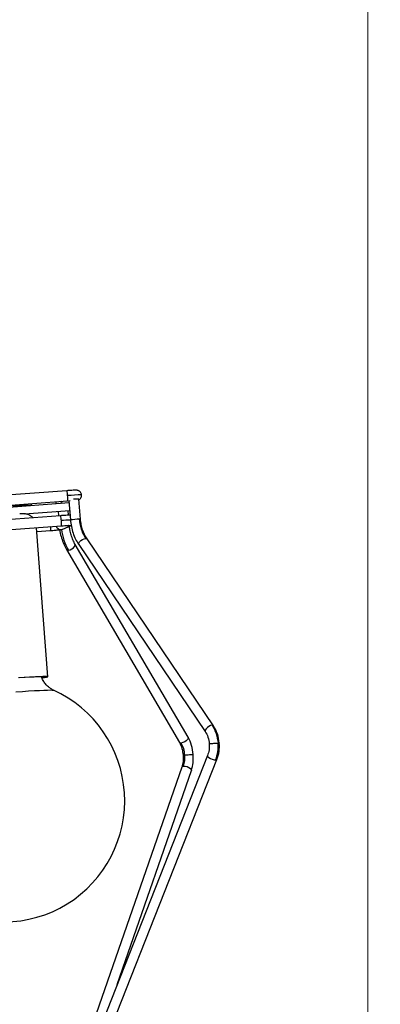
# Model space of a CAD drawing. Header units: millimetres. Extents: x 420 to 892, y 322 to 738.
# Tile 10 of 20: x 679 to 708, y 365 to 443. Entities that reach past the tile are written whole.
import ezdxf

# ---------------------------------------------------------------- set-up
doc = ezdxf.new("R2010")
doc.units = ezdxf.units.MM
doc.styles.add('SLDTEXTSTYLE0', font='TXT', dxfattribs={"width": 0.75})
doc.dimstyles.new('SLDDIMSTYLE0', dxfattribs={"dimtxt": 3.5, "dimasz": 3.556, "dimexe": 0, "dimexo": 0.0625, "dimgap": 0.875, "dimtad": 1, "dimdec": 0, "dimlfac": 5, "dimrnd": 1e-09, "dimzin": 12, "dimdsep": 46, "dimtxsty": 'SLDTEXTSTYLE0', "dimblk1": 'CLOSED', "dimblk2": 'CLOSED', "dimsah": 1, "dimcen": 0.09, "dimadec": 0, "dimazin": 3, "dimtfac": 1, "dimtdec": 0, "dimtofl": 0, "dimtmove": 0, "dimatfit": 3, "dimldrblk": 'CLOSED', "dimfxl": 0, "dimfrac": 2, "dimtolj": 1, "dimtzin": 12, "dimarcsym": 0})

# ---------------------------------------------------------------- blocks, each defined once
blk = doc.blocks.new('_Closed')
at = {"color": 0, "linetype": 'ByBlock', "lineweight": -2}
for p, q in [((-1, 0.166667), (0, 0)), ((-1, 0.166667), (-1, -0.166667)), ((0, 0), (-1, -0.166667)), ((0, 0), (-1, 0))]:
    blk.add_line(p, q, dxfattribs=at)
blk = doc.blocks.new('_D')
at = {"color": 7, "linetype": 'Continuous', "lineweight": 0}
for p, q in [((674.369, 581.817), (708.008, 581.817)), ((707.008, 581.817), (707.008, 321.913)), ((689.323, 321.913), (708.008, 321.913))]:
    blk.add_line(p, q, dxfattribs=at)
at = {"color": 7, "linetype": 'Continuous', "lineweight": 18, "xscale": 3.556, "yscale": 3.556}
for p, rotation in [((707.008, 581.817, -8.279), 90.0000000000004), ((707.008, 321.913, -8.279), 270.0000000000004)]:
    blk.add_blockref('_Closed', p, dxfattribs=dict(at, rotation=rotation))
at = {"color": 7, "linetype": 'Continuous', "lineweight": 18, "insert": (702.496, 453.581), "char_height": 3.5, "attachment_point": 1, "rotation": 90, "style": 'SLDTEXTSTYLE0'}
blk.add_mtext('1300', dxfattribs=at)

msp = doc.modelspace()

# ---------------------------------------------------------------- linework, layer by layer
at = {"color": 7, "linetype": 'Continuous', "lineweight": 25}
for p, q in [((683.2, 406.077), (670.464, 405.122)), ((670.524, 404.324), (683.26, 405.279)), ((683.382, 405.119), (677.918, 404.71)), ((680.415, 404.903), (680.403, 405.065)), ((683.26, 405.279), (683.453, 405.293)), ((683.369, 405.287), (683.485, 403.764)), ((684.283, 403.825), (684.161, 405.42)), ((682.711, 404.1), (671.169, 403.235)), ((679.857, 404.253), (683.427, 404.521)), ((682.507, 404.452), (682.535, 404.087)), ((683.333, 404.134), (683.304, 404.512)), ((671.229, 402.437), (682.771, 403.302)), ((682.895, 403.043), (683.546, 403.328)), ((681.702, 391.365), (680.8, 403.154)), ((680.823, 402.846), (681.917, 402.928)), ((692.796, 386.582), (683.865, 401.829)), ((684.14, 401.82), (694.146, 387.044)), ((694.809, 387.493), (684.802, 402.268)), ((683.175, 401.425), (692.106, 386.178)), ((694.336, 385.135), (686.039, 364.148)), ((686.783, 363.853), (695.08, 384.841)), ((692.297, 384.228), (685.321, 364.115)), ((687.179, 367.032), (693.053, 383.966))]:
    msp.add_line(p, q, dxfattribs=at)
at = {"color": 7, "linetype": 'Continuous', "lineweight": 25, "flags": 128}
for points in [[(684.346, 405.568), (684.353, 405.59), (684.372, 405.745)], [(684.372, 405.745), (684.364, 405.75), (684.362, 405.75)], [(680.407, 404.896), (680.413, 404.906), (680.358, 404.914), (680.234, 404.917), (680.041, 404.914), (679.784, 404.905), (679.468, 404.891), (679.096, 404.872), (678.678, 404.847), (678.219, 404.819), (677.728, 404.786), (677.214, 404.75), (676.686, 404.711)], [(681.241, 391.291), (681.333, 391.304), (681.484, 391.328), (681.566, 391.346), (681.578, 391.36), (681.52, 391.368), (681.392, 391.371), (681.198, 391.368), (680.939, 391.359), (680.62, 391.345), (680.248, 391.325), (679.828, 391.301), (679.368, 391.273)], [(681.249, 391.286), (681.446, 391.312), (681.601, 391.336), (681.686, 391.355), (681.698, 391.369), (681.638, 391.378), (681.507, 391.38), (681.306, 391.377), (681.04, 391.368), (680.712, 391.354), (680.329, 391.334), (679.897, 391.309), (679.423, 391.279)]]:
    msp.add_lwpolyline(points, dxfattribs=at)
at = {"color": 8, "linetype": 'Continuous', "lineweight": 25, "flags": 128}
for points in [[(682.33, 405.209), (682.334, 405.128), (682.338, 405.041)], [(682.855, 405.08), (682.79, 405.172), (682.763, 405.242)], [(683.368, 403.356), (683.515, 403.339), (683.544, 403.342)], [(684.283, 403.825), (684.262, 403.826), (684.184, 403.823)], [(683.328, 401.378), (683.457, 401.408), (683.596, 401.471), (683.723, 401.559), (683.82, 401.656), (683.87, 401.75), (683.868, 401.824), (683.865, 401.83)], [(684.14, 401.82), (684.128, 401.849), (684.143, 401.931), (684.208, 402.031), (684.313, 402.132), (684.441, 402.22), (684.575, 402.282), (684.692, 402.307)], [(684.692, 402.307), (684.776, 402.292), (684.802, 402.268)], [(683.175, 401.425), (683.228, 401.385), (683.328, 401.378)], [(679.158, 390.18), (679.686, 390.215), (680.179, 390.246), (680.632, 390.272), (681.035, 390.293), (681.384, 390.309), (681.672, 390.319), (681.895, 390.324), (682.05, 390.322), (682.133, 390.315), (682.144, 390.312)], [(694.699, 387.531), (694.581, 387.506), (694.448, 387.445), (694.319, 387.357), (694.214, 387.255), (694.149, 387.156), (694.135, 387.073), (694.146, 387.044)], [(694.809, 387.493), (694.783, 387.516), (694.699, 387.531)], [(692.259, 386.13), (692.159, 386.138), (692.106, 386.178)], [(692.796, 386.582), (692.799, 386.577), (692.802, 386.503), (692.751, 386.409), (692.654, 386.311), (692.527, 386.224), (692.388, 386.161), (692.259, 386.13)], [(694.336, 385.135), (694.333, 385.116), (694.363, 385.05), (694.445, 384.975), (694.567, 384.902), (694.711, 384.842), (694.855, 384.804), (694.976, 384.794)], [(694.976, 384.794), (695.056, 384.814), (695.08, 384.841)], [(692.297, 384.228), (692.341, 384.277), (692.438, 384.304)], [(692.438, 384.304), (692.571, 384.299), (692.719, 384.264), (692.861, 384.203), (692.975, 384.126), (693.043, 384.044), (693.055, 383.971), (693.053, 383.966)]]:
    msp.add_lwpolyline(points, dxfattribs=at)
at = {"color": 8, "linetype": 'Continuous', "lineweight": 25}
for centre, radius, start, end in [((681.802, 405.678), 1.454, 0.45119, 15.92638), ((684.772, 388.128), 17.627, 91.33372, 94.93616), ((682.188, 405.474), 1.089, 349.70925, 11.41687), ((681.313, 403.701), 1.454, 0.45119, 15.92638), ((681.027, 403.091), 0.905, 349.61501, 9.36533), ((682.735, 403.409), 0.4, 200.16193, 293.57576), ((685.61, 366.442), 37.379, 93.24163, 94.3632), ((681.699, 403.497), 1.089, 349.70925, 11.41687), ((684.333, 397.96), 5.866, 91.45429, 98.30665), ((687.381, 403.679), 4.661, 188.26677, 209.59299)]:
    msp.add_arc(centre, radius, start, end, dxfattribs=at)
at = {"color": 7, "linetype": 'Continuous', "lineweight": 25}
for centre, radius, start, end in [((684.208, 400.643), 4.777, 90.55927, 95.69635), ((678.189, 381.574), 9.592, 239.6302, 65.64494), ((692.149, 385.883), 3.029, 338.9328, 4.68057)]:
    msp.add_arc(centre, radius, start, end, dxfattribs=at)
for points, knots in [([(684.362, 405.75), (684.356, 405.787), (684.343, 405.86), (684.291, 405.951), (684.227, 406.018), (684.163, 406.062), (684.104, 406.089), (684.037, 406.108), (683.918, 406.119), (683.75, 406.113), (683.477, 406.097), (683.295, 406.084), (683.2, 406.077)], [0, 0, 0, 0, 0.072711, 0.14049, 0.20036, 0.251063, 0.292997, 0.32797, 0.402166, 0.647265, 0.815021, 1, 1, 1, 1]), ([(684.165, 405.368), (684.191, 405.383), (684.256, 405.419), (684.326, 405.513), (684.37, 405.63), (684.365, 405.711), (684.362, 405.75)], [0, 0, 0, 0, 0.1875434, 0.4624599, 0.7369131, 1, 1, 1, 1]), ([(680.509, 403.935), (680.49, 403.958), (680.424, 404.039), (680.282, 404.128), (680.117, 404.202), (679.981, 404.238), (679.872, 404.254), (679.763, 404.261), (679.651, 404.263), (679.534, 404.261), (679.476, 404.26)], [0, 0, 0, 0, 0.048151, 0.171269, 0.270477, 0.353973, 0.434593, 0.550806, 0.778146, 1, 1, 1, 1]), ([(683.457, 404.135), (683.382, 404.136), (683.249, 404.136), (682.987, 404.12), (682.806, 404.107), (682.711, 404.1)], [0, 0, 0, 0, 0.382309, 0.676075, 1, 1, 1, 1]), ([(682.771, 403.302), (682.862, 403.309), (683.033, 403.321), (683.227, 403.333), (683.33, 403.341), (683.366, 403.343), (683.362, 403.348), (683.362, 403.348)], [0, 0, 0, 0, 0.32465, 0.610579, 0.836644, 0.998699, 1, 1, 1, 1]), ([(683.865, 401.829), (683.803, 401.945), (683.678, 402.177), (683.538, 402.575), (683.445, 402.942), (683.418, 403.178), (683.408, 403.268)], [0, 0, 0, 0, 0.273343, 0.550988, 0.82938, 1, 1, 1, 1]), ([(683.485, 403.764), (683.505, 403.589), (683.544, 403.236), (683.685, 402.725), (683.878, 402.242), (684.053, 401.96), (684.14, 401.819)], [0, 0, 0, 0, 0.2475369, 0.4988912, 0.7508056, 1, 1, 1, 1]), ([(684.184, 403.823), (684.202, 403.669), (684.239, 403.36), (684.391, 402.829), (684.579, 402.504), (684.692, 402.307)], [0, 0, 0, 0, 0.278706, 0.561002, 1, 1, 1, 1]), ([(684.802, 402.269), (684.734, 402.379), (684.596, 402.601), (684.443, 402.986), (684.331, 403.396), (684.299, 403.682), (684.283, 403.825)], [0, 0, 0, 0, 0.2473666, 0.4986292, 0.7505841, 1, 1, 1, 1]), ([(681.917, 402.928), (681.978, 402.932), (682.1, 402.942), (682.337, 402.962), (682.59, 402.986), (682.794, 403.011), (682.863, 403.033), (682.895, 403.043)], [0, 0, 0, 0, 0.136306, 0.275233, 0.545852, 0.790798, 1, 1, 1, 1]), ([(682.638, 402.994), (682.644, 402.947), (682.671, 402.725), (682.774, 402.34), (682.944, 401.854), (683.098, 401.567), (683.175, 401.425)], [0, 0, 0, 0, 0.08172, 0.388458, 0.695882, 1, 1, 1, 1]), ([(682.144, 390.312), (682.097, 390.335), (681.977, 390.394), (681.78, 390.532), (681.561, 390.737), (681.362, 391.003), (681.236, 391.221), (681.199, 391.35), (681.194, 391.367)], [0, 0, 0, 0, 0.11282, 0.284759, 0.493226, 0.725433, 0.963173, 1, 1, 1, 1]), ([(694.146, 387.044), (694.229, 386.9), (694.395, 386.611), (694.445, 386.251), (694.47, 386.071)], [0, 0, 0, 0, 0.497811, 1, 1, 1, 1]), ([(695.267, 386.132), (695.232, 386.38), (695.163, 386.877), (694.927, 387.287), (694.808, 387.493)], [0, 0, 0, 0, 0.498409, 1, 1, 1, 1]), ([(692.106, 386.178), (692.182, 386.026), (692.334, 385.722), (692.382, 385.352), (692.407, 385.167)], [0, 0, 0, 0, 0.497878, 1, 1, 1, 1]), ([(693.204, 385.228), (693.172, 385.472), (693.107, 385.962), (692.9, 386.375), (692.796, 386.582)], [0, 0, 0, 0, 0.498394, 1, 1, 1, 1]), ([(695.08, 384.841), (695.147, 385.047), (695.281, 385.458), (695.272, 385.908), (695.267, 386.132)], [0, 0, 0, 0, 0.501034, 1, 1, 1, 1]), ([(694.47, 386.071), (694.473, 385.906), (694.48, 385.578), (694.384, 385.283), (694.336, 385.135)], [0, 0, 0, 0, 0.501414, 1, 1, 1, 1]), ([(692.407, 385.167), (692.411, 385), (692.421, 384.667), (692.338, 384.374), (692.297, 384.228)], [0, 0, 0, 0, 0.5021, 1, 1, 1, 1]), ([(693.053, 383.966), (693.11, 384.166), (693.222, 384.564), (693.21, 385.007), (693.204, 385.228)], [0, 0, 0, 0, 0.501591, 1, 1, 1, 1])]:
    msp.add_open_spline(points, degree=3, knots=knots, dxfattribs=at)
for points in [[(694.699, 387.531), (694.819, 387.321), (695.06, 386.902), (695.132, 386.388), (695.168, 386.131)], [(692.542, 385.184), (692.52, 385.356), (692.475, 385.7), (692.331, 385.987), (692.259, 386.13)], [(692.438, 384.304), (692.477, 384.442), (692.555, 384.719), (692.547, 385.029), (692.542, 385.184)]]:
    msp.add_open_spline(points, degree=3, dxfattribs=at)
at = {"color": 8, "linetype": 'Continuous', "lineweight": 25}
for points, knots in [([(694.471, 386.071), (694.471, 386.071), (694.46, 386.072), (694.501, 386.077), (694.597, 386.088), (694.744, 386.101), (694.908, 386.114), (695.061, 386.125), (695.133, 386.129), (695.168, 386.131)], [0, 0, 0, 0, 0.007532, 0.187465, 0.351928, 0.516391, 0.696324, 0.853412, 1, 1, 1, 1]), ([(695.168, 386.131), (695.196, 386.132), (695.253, 386.134), (695.262, 386.133), (695.266, 386.132)], [0, 0, 0, 0, 0.494738, 1, 1, 1, 1]), ([(692.414, 385.167), (692.412, 385.168), (692.403, 385.168), (692.446, 385.174), (692.511, 385.181), (692.542, 385.184)], [0, 0, 0, 0, 0.122225, 0.576288, 1, 1, 1, 1]), ([(692.542, 385.184), (692.581, 385.188), (692.661, 385.195), (692.819, 385.208), (692.981, 385.219), (693.112, 385.227), (693.194, 385.23), (693.196, 385.228), (693.197, 385.227)], [0, 0, 0, 0, 0.155273, 0.321668, 0.512262, 0.686469, 0.860676, 1, 1, 1, 1])]:
    msp.add_open_spline(points, degree=3, knots=knots, dxfattribs=at)

# ---------------------------------------------------------------- dimensions: what is measured, and where the dimension line sits
at = {"color": 7, "linetype": 'Continuous', "lineweight": 18}
dim = msp.add_linear_dim(base=(707.008, 321.913), p1=(673.369, 581.817), p2=(688.323, 321.913), angle=90, dimstyle='SLDDIMSTYLE0', dxfattribs=at)
dim.commit()
dim.dimension.update_dxf_attribs({"geometry": '_D', "text_midpoint": (707.008, 458.753), "dimtype": 160})

doc.saveas('drawing.dxf')
